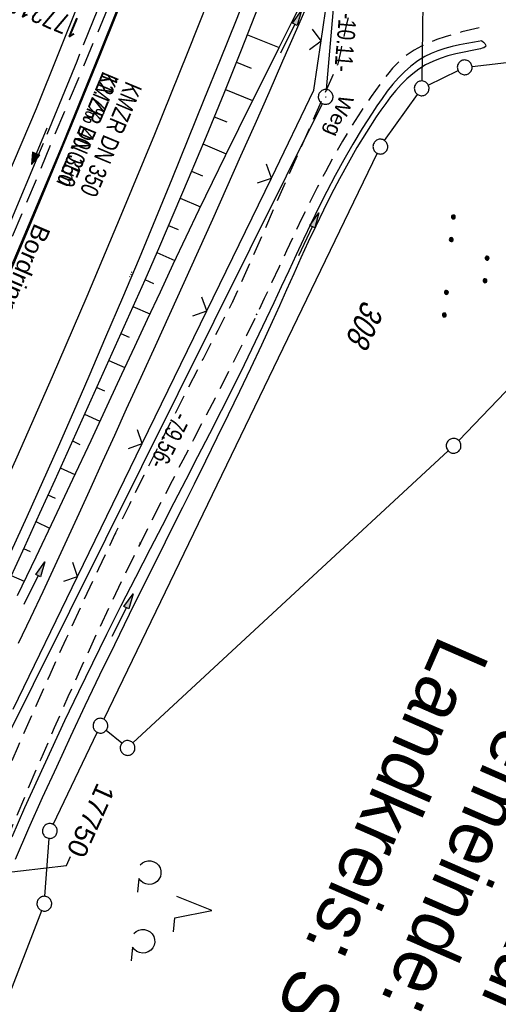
# Model space of a CAD drawing. Extents: x 508656 to 509297, y 448622 to 449584.
# Tile 31 of 53: x 509034 to 509083, y 449055 to 449155. Entities that reach past the tile are written whole.
import ezdxf
from ezdxf import colors
from ezdxf.entities.mleader import LeaderData, LeaderLine
from ezdxf.math import Vec2, Vec3

# ---------------------------------------------------------------- set-up
doc = ezdxf.new("R2010")
doc.units = 0
doc.header["$LTSCALE"] = 10
doc.header["$MEASUREMENT"] = 0
for name, pattern in [('ACHSE', [5.5, 4, -0.5, 0.5, -0.5]), ('AUSGEZOGEN', [0]), ('LT00', [0]), ('LT11', [0.3, 0.2, -0.1]), ('STRICHLINIE2', [0.375, 0.25, -0.125])]:
    doc.linetypes.add(name, pattern=pattern)
doc.layers.get('0').update_dxf_attribs({"linetype": 'LT00'})
for name, color, linetype in [('--EK_FBR', 250, 'LT00'), ('--EK_Halt-Pfeil', 4, 'LT00'), ('--EK_Haltung', 7, 'STRICHLINIE2'), ('--EK_Haltung-Text', 140, 'LT00'), ('--EK_Schacht-Text', 5, 'LT00'), ('--EL_DFK_AB_L', 21, 'LT00'), ('--EL_DFK_AB_P', 7, 'LT00'), ('--EL_Halt-Pfeil', 4, 'LT00'), ('--EL_Haltung', 182, 'STRICHLINIE2'), ('--EL_Haltung-Text', 182, 'LT00'), ('-AX-093', 35, 'ACHSE'), ('ABSTAND', 8, 'LT00'), ('DFK_AB_L', 21, 'LT00'), ('DFK_AB_P', 7, 'LT00'), ('DFK_FLUR_NR', 250, 'LT00'), ('DFK_GZPKT', 250, 'LT00'), ('DFK_KATASTER', 250, 'LT00'), ('DFK_NUTZUNG', 250, 'LT00'), ('DFK_TOPO-ANL', 252, 'LT00'), ('FELDWEG_TEXT', 250, 'Continuous'), ('FESTPKT_TEXT_A', 211, 'LT00'), ('GRENZNAME_A', 250, 'Continuous'), ('PFEIL', 140, 'AUSGEZOGEN'), ('RINNE_TEXT', 11, 'Continuous'), ('V124_AFBR_BAB', 250, 'LT00'), ('V124_BOESCH', 250, 'LT00'), ('V124_BOSCHUNG', 250, 'LT00'), ('V124_FELDWEG', 250, 'LT11'), ('V124_GRABEN', 250, 'LT00'), ('V124_H_BORD', 8, 'LT00'), ('V124_LD_MARK', 250, 'LT00'), ('V124_ZAUN', 40, 'LT00')]:
    doc.layers.add(name, color=color, linetype=linetype)
doc.styles.add('Arial', font='ARIAL.TTF')
doc.styles.add('Beschrift', font='ARIAL.TTF')
doc.styles.add('Haltungsbeschriftung', font='ARIAL.TTF', dxfattribs={"width": 0.75})
doc.styles.add('schachtbeschriftung', font='romans.shx', dxfattribs={"width": 0.75, "height": 2})
doc.styles.get("Standard").update_dxf_attribs({"font": 'ARIAL.TTF'})
doc.styles.add('UNIR-H', font='unir_h.shx', dxfattribs={"width": 0.8})

# ---------------------------------------------------------------- blocks, each defined once
blk = doc.blocks.new('SYMB7010')
at = {"color": 0, "linetype": 'ByBlock'}
for points in [[(-0.031408, 0.499213), (-0.093728, 0.49134), (-0.15457, 0.475719), (-0.212975, 0.452595), (-0.268021, 0.422333), (-0.31884, 0.385411), (-0.36463, 0.342411), (-0.40467, 0.29401), (-0.438329, 0.240973), (-0.465074, 0.184136), (-0.484486, 0.124395), (-0.496256, 0.062692), (-0.5002, 0)], [(-0.5002, 0), (-0.496256, -0.062692), (-0.484486, -0.124395), (-0.465075, -0.184136), (-0.438329, -0.240973), (-0.404671, -0.29401), (-0.36463, -0.342411), (-0.31884, -0.385411), (-0.268021, -0.422333), (-0.212975, -0.452595), (-0.154571, -0.475719), (-0.093728, -0.49134), (-0.031408, -0.499213), (0.031408, -0.499213)], [(0.5002, 0), (0.496256, 0.062692), (0.484485, 0.124395), (0.465074, 0.184136), (0.438329, 0.240973), (0.40467, 0.29401), (0.36463, 0.342411), (0.31884, 0.385411), (0.268021, 0.422333), (0.212975, 0.452595), (0.15457, 0.475719), (0.093728, 0.49134), (0.031408, 0.499213), (-0.031408, 0.499213)], [(0.031408, -0.499213), (0.093728, -0.491341), (0.15457, -0.475719), (0.212975, -0.452595), (0.268021, -0.422333), (0.31884, -0.385411), (0.36463, -0.342411), (0.404671, -0.294011), (0.438329, -0.240974), (0.465075, -0.184136), (0.484486, -0.124395), (0.496256, -0.062692), (0.500201, 0)]]:
    blk.add_lwpolyline(points, dxfattribs=at)
blk = doc.blocks.new('SYMB7294')
at = {"color": 0, "linetype": 'ByBlock'}
for p, q in [((-0.25, 0), (-0.25, 0.05)), ((0, 0), (0, 0.1)), ((0.25, 0), (0.25, 0.05))]:
    blk.add_line(p, q, dxfattribs=at)
blk = doc.blocks.new('SYMB7111')
at = {"color": 0, "linetype": 'ByBlock'}
for p, q in [((-0.13, 0.202919), (-0.13, 0.177081)), ((-0.125, 0.172895), (-0.125, 0.207105)), ((-0.12, 0.209164), (-0.12, 0.170836)), ((-0.115, 0.170204), (-0.115, 0.209796)), ((-0.11, 0.209164), (-0.11, 0.170836)), ((-0.105, 0.172895), (-0.105, 0.207105)), ((-0.1, 0.202919), (-0.1, 0.177081)), ((0.1, 0.202919), (0.1, 0.177081)), ((0.105, 0.172895), (0.105, 0.207105)), ((0.11, 0.209164), (0.11, 0.170836)), ((0.115, 0.170204), (0.115, 0.209796)), ((0.12, 0.209164), (0.12, 0.170836)), ((0.125, 0.172895), (0.125, 0.207105)), ((0.13, 0.202919), (0.13, 0.177081)), ((-0.095, 0.189874), (-0.095, 0.190146)), ((0.135, 0.189874), (0.135, 0.190146)), ((-0.515, -0.177081), (-0.515, -0.202919)), ((-0.51, -0.207105), (-0.51, -0.172895)), ((-0.505, -0.170836), (-0.505, -0.209164)), ((-0.5, -0.209796), (-0.5, -0.170204)), ((-0.495, -0.170836), (-0.495, -0.209164)), ((-0.49, -0.207105), (-0.49, -0.172895)), ((-0.485, -0.177081), (-0.485, -0.202919)), ((-0.48, -0.190126), (-0.48, -0.189854)), ((-0.285, -0.177081), (-0.285, -0.202919)), ((-0.28, -0.207105), (-0.28, -0.172895)), ((-0.275, -0.170836), (-0.275, -0.209164)), ((-0.27, -0.209796), (-0.27, -0.170204)), ((-0.265, -0.170836), (-0.265, -0.209164)), ((-0.26, -0.207105), (-0.26, -0.172895)), ((-0.255, -0.177081), (-0.255, -0.202919)), ((-0.25, -0.190126), (-0.25, -0.189854)), ((0.255, -0.177081), (0.255, -0.202919)), ((0.26, -0.207105), (0.26, -0.172895)), ((0.265, -0.170836), (0.265, -0.209164)), ((0.27, -0.209796), (0.27, -0.170204)), ((0.275, -0.170836), (0.275, -0.209164)), ((0.28, -0.207105), (0.28, -0.172895)), ((0.285, -0.177081), (0.285, -0.202919)), ((0.29, -0.190126), (0.29, -0.189854)), ((0.485, -0.177081), (0.485, -0.202919)), ((0.49, -0.207105), (0.49, -0.172895)), ((0.495, -0.170836), (0.495, -0.209164)), ((0.5, -0.209796), (0.5, -0.170204)), ((0.505, -0.170836), (0.505, -0.209164)), ((0.51, -0.207105), (0.51, -0.172895)), ((0.515, -0.177081), (0.515, -0.202919)), ((0.52, -0.190126), (0.52, -0.189854))]:
    blk.add_line(p, q, dxfattribs=at)
for points in [[(-0.095, 0.19), (-0.096981, 0.198678), (-0.10253, 0.205637), (-0.11055, 0.209499), (-0.11945, 0.209499), (-0.12747, 0.205637), (-0.133019, 0.198678), (-0.135, 0.19), (-0.133019, 0.181322), (-0.12747, 0.174363), (-0.11945, 0.170501), (-0.11055, 0.170501), (-0.10253, 0.174363), (-0.096981, 0.181322), (-0.095, 0.19)], [(0.135, 0.19), (0.133019, 0.198678), (0.12747, 0.205637), (0.11945, 0.209499), (0.11055, 0.209499), (0.10253, 0.205637), (0.096981, 0.198678), (0.095, 0.19), (0.096981, 0.181322), (0.10253, 0.174363), (0.11055, 0.170501), (0.11945, 0.170501), (0.12747, 0.174363), (0.133019, 0.181322), (0.135, 0.19)], [(-0.48, -0.19), (-0.481981, -0.181322), (-0.48753, -0.174363), (-0.49555, -0.170501), (-0.50445, -0.170501), (-0.51247, -0.174363), (-0.518019, -0.181322), (-0.52, -0.19), (-0.518019, -0.198678), (-0.51247, -0.205637), (-0.50445, -0.209499), (-0.49555, -0.209499), (-0.48753, -0.205637), (-0.481981, -0.198678), (-0.48, -0.19)], [(-0.25, -0.19), (-0.251981, -0.181322), (-0.25753, -0.174363), (-0.26555, -0.170501), (-0.27445, -0.170501), (-0.28247, -0.174363), (-0.288019, -0.181322), (-0.29, -0.19), (-0.288019, -0.198678), (-0.28247, -0.205637), (-0.27445, -0.209499), (-0.26555, -0.209499), (-0.25753, -0.205637), (-0.251981, -0.198678), (-0.25, -0.19)], [(0.29, -0.19), (0.288019, -0.181322), (0.28247, -0.174363), (0.27445, -0.170501), (0.26555, -0.170501), (0.25753, -0.174363), (0.251981, -0.181322), (0.25, -0.19), (0.251981, -0.198678), (0.25753, -0.205637), (0.26555, -0.209499), (0.27445, -0.209499), (0.28247, -0.205637), (0.288019, -0.198678), (0.29, -0.19)], [(0.52, -0.19), (0.518019, -0.181322), (0.51247, -0.174363), (0.50445, -0.170501), (0.49555, -0.170501), (0.48753, -0.174363), (0.481981, -0.181322), (0.48, -0.19), (0.481981, -0.198678), (0.48753, -0.205637), (0.49555, -0.209499), (0.50445, -0.209499), (0.51247, -0.205637), (0.518019, -0.198678), (0.52, -0.19)]]:
    blk.add_lwpolyline(points, dxfattribs=at)
blk = doc.blocks.new('SYMB7201')
at = {"color": 0, "linetype": 'ByBlock'}
for p, q in [((0, 0.385), (-0.11, 0.015)), ((-0.255, -0.385), (-0.115, -0.385)), ((0.445, -0.385), (0.585, -0.385))]:
    blk.add_line(p, q, dxfattribs=at)
for points in [[(0.25, 0.015), (0.11, 0.015), (0, 0.385)], [(-0.393816, -0.383308), (-0.416239, -0.362945), (-0.432849, -0.337617), (-0.442589, -0.308936), (-0.444836, -0.27873), (-0.439449, -0.248923), (-0.426769, -0.221415), (-0.407606, -0.197958), (-0.38318, -0.180047), (-0.355047, -0.168823), (-0.325, -0.165), (-0.294953, -0.168823), (-0.26682, -0.180047), (-0.242394, -0.197959), (-0.223231, -0.221415), (-0.210551, -0.248923), (-0.205164, -0.27873), (-0.207411, -0.308936), (-0.21715, -0.337617), (-0.233761, -0.362945), (-0.256184, -0.383308)], [(0.306185, -0.383308), (0.283761, -0.362945), (0.267151, -0.337617), (0.257411, -0.308936), (0.255164, -0.27873), (0.260552, -0.248923), (0.273231, -0.221415), (0.292394, -0.197958), (0.31682, -0.180047), (0.344953, -0.168823), (0.375, -0.165), (0.405047, -0.168823), (0.43318, -0.180047), (0.457606, -0.197959), (0.476769, -0.221415), (0.489449, -0.248923), (0.494836, -0.27873), (0.492589, -0.308936), (0.48285, -0.337617), (0.466239, -0.362945), (0.443816, -0.383308)]]:
    blk.add_lwpolyline(points, dxfattribs=at)
blk = doc.blocks.new('SYMB0003')
at = {"color": 0, "linetype": 'ByBlock'}
for p, q in [((-0.015712, 0), (0.010166, 0.012015)), ((0, -0.021257), (-0.015712, 0)), ((0.010166, 0.012015), (0, -0.021257))]:
    blk.add_line(p, q, dxfattribs=at)
for points in [[(-0.031395, 0.499013), (-0.093691, 0.491144), (-0.154509, 0.475528), (-0.21289, 0.452414), (-0.267913, 0.422164), (-0.318712, 0.385257), (-0.364484, 0.342274), (-0.404509, 0.293893), (-0.438154, 0.240877), (-0.464888, 0.184062), (-0.484292, 0.124345), (-0.496058, 0.062667), (-0.5, 0)], [(-0.5, 0), (-0.496058, -0.062667), (-0.484292, -0.124345), (-0.464888, -0.184062), (-0.438154, -0.240877), (-0.404509, -0.293893), (-0.364485, -0.342274), (-0.318712, -0.385257), (-0.267914, -0.422164), (-0.21289, -0.452414), (-0.154509, -0.475529), (-0.093691, -0.491144), (-0.031395, -0.499014), (0.031395, -0.499014)], [(0.5, 0), (0.496057, 0.062667), (0.484292, 0.124345), (0.464888, 0.184062), (0.438153, 0.240877), (0.404509, 0.293893), (0.364484, 0.342274), (0.318712, 0.385257), (0.267913, 0.422164), (0.21289, 0.452414), (0.154509, 0.475528), (0.093691, 0.491144), (0.031395, 0.499013), (-0.031395, 0.499013)], [(0.031395, -0.499014), (0.093691, -0.491144), (0.154509, -0.475529), (0.21289, -0.452414), (0.267914, -0.422164), (0.318712, -0.385257), (0.364485, -0.342274), (0.404509, -0.293893), (0.438154, -0.240877), (0.464889, -0.184062), (0.484292, -0.124345), (0.496058, -0.062667), (0.5, 0)]]:
    blk.add_lwpolyline(points, dxfattribs=at)
blk = doc.blocks.new('Pfreil3')
at = {"layer": 'PFEIL'}
blk.add_hatch(color=256, dxfattribs=at).paths.add_polyline_path([(-1.55, 0.27), (-1.55, -0.27), (0, 0)])
for p, q in [((-1.55, 0), (-4.83, 0)), ((-1.55, -0.27), (-1.55, 0.27)), ((-1.55, 0.27), (0, 0)), ((0, 0), (-1.55, -0.27))]:
    blk.add_line(p, q, dxfattribs=at)
blk = doc.blocks.new('_None')
blk = doc.blocks.new('SYMB0011')
at = {"color": 0, "linetype": 'ByBlock'}
for p, q in [((0.5, 0), (-0.5, 0)), ((0, 0.5), (0, -0.5))]:
    blk.add_line(p, q, dxfattribs=at)
blk = doc.blocks.new('SYMB0024')
at = {"color": 0, "linetype": 'ByBlock'}
for p, q in [((-0.5, 0.5), (0, 0)), ((0, 0), (0.5, 0.5))]:
    blk.add_line(p, q, dxfattribs=at)
blk = doc.blocks.new('SYMB0070')
at = {"color": 0, "linetype": 'ByBlock'}
for p, q in [((-0.5, 0), (0.2, 0)), ((0.5, 0), (0.2, 0.1)), ((0.2, 0.1), (0.2, 0)), ((0.468, 0), (0.21, 0.086)), ((0.21, 0.086), (0.21, -0.086)), ((0.21, -0.086), (0.468, 0)), ((0.22, -0.072), (0.437, 0)), ((0.23, -0.058), (0.405, 0)), ((0.24, -0.045), (0.374, 0)), ((0.342, 0), (0.25, 0.031)), ((0.25, 0.031), (0.25, -0.031)), ((0.25, -0.031), (0.342, 0)), ((0.26, -0.017), (0.31, 0)), ((0.27, -0.003), (0.279, 0))]:
    blk.add_line(p, q, dxfattribs=at)
for points in [[(0.2, 0), (0.2, -0.1), (0.5, 0)], [(0.437, 0), (0.22, 0.072), (0.22, -0.072)], [(0.405, 0), (0.23, 0.058), (0.23, -0.058)], [(0.374, 0), (0.24, 0.045), (0.24, -0.045)], [(0.31, 0), (0.26, 0.017), (0.26, -0.017)], [(0.279, 0), (0.27, 0.003), (0.27, -0.003)]]:
    blk.add_lwpolyline(points, dxfattribs=at)

msp = doc.modelspace()

# ---------------------------------------------------------------- linework, layer by layer
at = {"layer": '--EK_FBR', "linetype": 'LT11', "flags": 128}
for points in [[(509021.85, 449052.11), (509023.36, 449055.76), (509024.87, 449059.42), (509026.39, 449063.08), (509027.91, 449066.73), (509029.44, 449070.38), (509030.99, 449074.02), (509032.54, 449077.66), (509034.11, 449081.29), (509035.7, 449084.91), (509037.31, 449088.52), (509038.94, 449092.13), (509040.59, 449095.72), (509042.27, 449099.3), (509043.97, 449102.87), (509045.42, 449105.83), (509046.88, 449108.79), (509048.36, 449111.74), (509049.85, 449114.68), (509051.35, 449117.62), (509052.86, 449120.56), (509054.38, 449123.49), (509055.9, 449126.42), (509066.58, 449150.56), (509066.88, 449151.92), (509067.18, 449153.27), (509067.48, 449154.62), (509067.8, 449155.97), (509068.13, 449157.31), (509068.7, 449159.44), (509069.31, 449161.55), (509069.97, 449163.65), (509070.66, 449165.74), (509071.38, 449167.82), (509072.14, 449169.9), (509072.91, 449171.96), (509073.71, 449174.02), (509074.52, 449176.07), (509075.35, 449178.12), (509076.18, 449180.16), (509077.43, 449183.2), (509078.69, 449186.24), (509079.95, 449189.27), (509081.21, 449192.3), (509082.47, 449195.33), (509083.74, 449198.36), (509084.88, 449201.1), (509086.01, 449203.83), (509087.14, 449206.57), (509088.25, 449209.32), (509089.36, 449212.07), (509090.45, 449214.82), (509091.52, 449217.59), (509092.57, 449220.35), (509093.67, 449223.34), (509094.75, 449226.34), (509095.81, 449229.34), (509096.84, 449232.35), (509097.86, 449235.37), (509098.86, 449238.4), (509099.85, 449241.43), (509100.83, 449244.47), (509101.8, 449247.51), (509102.26, 449248.96), (509102.72, 449250.41), (509103.19, 449251.85), (509103.67, 449253.29), (509104.17, 449254.72), (509104.68, 449256.14), (509105.23, 449257.56), (509105.8, 449258.95), (509106.41, 449260.34), (509107.06, 449261.7), (509107.91, 449263.37), (509108.83, 449265), (509109.81, 449266.6), (509110.84, 449268.16), (509111.92, 449269.7), (509113.05, 449271.2), (509114.22, 449272.66), (509114.82, 449273.39), (509115.42, 449274.1), (509116.03, 449274.82), (509116.63, 449275.54), (509117.22, 449276.26), (509117.8, 449277), (509118.36, 449277.75), (509119.14, 449278.89), (509119.87, 449280.06), (509120.56, 449281.26), (509121.19, 449282.5), (509121.78, 449283.75), (509122.31, 449285.02), (509122.82, 449286.37), (509123.28, 449287.72), (509123.69, 449289.09), (509124.07, 449290.47), (509124.42, 449291.86), (509124.74, 449293.26), (509125.04, 449294.67), (509125.32, 449296.09), (509125.59, 449297.5), (509125.85, 449298.93), (509126.12, 449300.35), (509126.38, 449301.78), (509126.66, 449303.2), (509126.94, 449304.53), (509127.23, 449305.86), (509127.55, 449307.18), (509127.89, 449308.49), (509128.28, 449309.78), (509128.7, 449311.06), (509129.17, 449312.32), (509129.3, 449312.62)], [(509080.93, 449154.22), (509080.05, 449154.01), (509079.17, 449153.79), (509078.31, 449153.56), (509077.46, 449153.3), (509076.63, 449153.02), (509075.82, 449152.7), (509075.05, 449152.34), (509074.3, 449151.93), (509073.6, 449151.47), (509072.95, 449150.94), (509072.52, 449150.53), (509072.12, 449150.1), (509071.73, 449149.64), (509071.36, 449149.17), (509070.99, 449148.69), (509069.93, 449147.23), (509068.92, 449145.74), (509067.96, 449144.23), (509067.04, 449142.7), (509066.15, 449141.15), (509065.3, 449139.58), (509064.47, 449138), (509063.67, 449136.4), (509062.88, 449134.8), (509062.11, 449133.18), (509061.35, 449131.57), (509060.59, 449129.94), (509059.83, 449128.32), (509059.08, 449126.7), (509058.31, 449125.09), (509057.27, 449122.95), (509056.22, 449120.83), (509055.16, 449118.71), (509054.08, 449116.6), (509052.99, 449114.5), (509051.9, 449112.4), (509050.81, 449110.3), (509049.71, 449108.19), (509048.63, 449106.09), (509047.55, 449103.98), (509046.49, 449101.87), (509044.96, 449098.77), (509043.46, 449095.66), (509041.99, 449092.54), (509040.55, 449089.4), (509039.13, 449086.26), (509037.74, 449083.1), (509036.36, 449079.93), (509035.01, 449076.75), (509033.66, 449073.57), (509032.34, 449070.38), (509031.02, 449067.18), (509029.72, 449063.98), (509028.42, 449060.77), (509027.13, 449057.56), (509025.85, 449054.35), (509024.56, 449051.14)]]:
    msp.add_lwpolyline(points, dxfattribs=at)
at = {"layer": '--EK_FBR', "color": 2}
for points in [[(509044.76, 449168.12), (509035.9, 449145.98), (509026.14, 449123.17), (509015.94, 449100.42), (509005.27, 449078), (508994.3, 449055.98), (508983.02, 449034.57), (508971.63, 449013.92), (508959.24, 448992.34), (508945.63, 448969.85), (508939.75, 448960.36)], [(508996.54, 449051.42), (508998.88, 449055.96), (509001.19, 449060.52), (509003.48, 449065.09), (509005.75, 449069.67), (509008, 449074.26), (509010.23, 449078.86), (509014.55, 449087.91), (509018.8, 449097), (509022.99, 449106.12), (509025.54, 449111.79), (509028.07, 449117.48), (509030.57, 449123.17), (509033.62, 449130.25), (509036.62, 449137.35), (509039.57, 449144.46), (509042.48, 449151.6), (509045.26, 449158.55)]]:
    msp.add_lwpolyline(points, dxfattribs=at)
at = {"layer": '--EK_FBR'}
msp.add_lwpolyline([(509057.82, 449159.07), (509056.21, 449155), (509054.59, 449150.94), (509052.95, 449146.88), (509051.32, 449142.85), (509049.67, 449138.82), (509048.02, 449134.8), (509046.35, 449130.78), (509044.66, 449126.77), (509042.96, 449122.77), (509041.24, 449118.78), (509039.69, 449115.21), (509038.12, 449111.65), (509036.53, 449108.09), (509034.94, 449104.54), (509033.33, 449100.99), (509029.12, 449091.83), (509024.84, 449082.7), (509020.49, 449073.6), (509018.28, 449069.05), (509016.05, 449064.5), (509013.81, 449059.97), (509011.54, 449055.44), (509009.25, 449050.92)], dxfattribs=at)
at = {"layer": '--EK_Haltung'}
msp.add_line((509044.56, 449159.54), (509029.71, 449124), dxfattribs=at)
at = {"layer": '--EL_DFK_AB_L'}
for p, q in [((509066.1, 449156.52), (509065.38, 449147.93)), ((509030.19, 449076.64), (509064.99, 449146.52))]:
    msp.add_line(p, q, dxfattribs=at)
at = {"layer": '--EL_Haltung'}
msp.add_line((509044.56, 449159.54), (509029.71, 449124), dxfattribs=at)
at = {"layer": '-AX-093', "ltscale": 0.2}
msp.add_lwpolyline([(509043.66, 449159.87), (509040.02, 449150.78), (509036.31, 449141.73), (509032.52, 449132.71), (509028.66, 449123.71), (509024.73, 449114.75), (509020.72, 449105.83), (509016.64, 449096.93), (509012.49, 449088.07), (509008.26, 449079.24), (509003.96, 449070.45), (508999.6, 449061.7), (508995.16, 449052.98), (508990.64, 449044.29), (508986.06, 449035.65), (508981.41, 449027.04), (508976.69, 449018.47), (508971.89, 449009.93), (508967.03, 449001.44), (508962.1, 448992.99), (508959.63, 448988.82), (508954.6, 448980.43), (508949.5, 448972.08), (508944.34, 448963.76)], dxfattribs=at)
at = {"layer": 'DFK_AB_L'}
for p, q in [((509066.1, 449156.52), (509065.38, 449147.93)), ((509030.19, 449076.64), (509064.99, 449146.52))]:
    msp.add_line(p, q, dxfattribs=at)
at = {"layer": 'DFK_KATASTER'}
for p, q in [((509075.2, 449156.75), (509075.09, 449148.81)), ((509080.2, 449150.28), (509091.17, 449151.54)), ((509075.75, 449148.39), (509078.78, 449149.86)), ((509071.31, 449142.75), (509074.65, 449147.45)), ((509070.55, 449141.46), (509042.76, 449084)), ((509078.84, 449112.29), (509093.26, 449127.35)), ((509045.74, 449081.57), (509077.77, 449111.24)), ((509044.61, 449081.54), (509043.01, 449082.84)), ((509037.62, 449073.3), (509042.11, 449082.64)), ((509036.79, 449065.99), (509037.23, 449071.88)), ((509024.73, 449034.43), (509036.46, 449064.54))]:
    msp.add_line(p, q, dxfattribs=at)
at = {"layer": 'V124_AFBR_BAB', "color": 0}
for points in [[(509044.76, 449168.12), (509035.9, 449145.98), (509026.14, 449123.17), (509015.94, 449100.42), (509005.27, 449078), (508994.3, 449055.98), (508983.02, 449034.57), (508971.63, 449013.92), (508959.24, 448992.34), (508945.63, 448969.85), (508939.75, 448960.36)], [(508996.54, 449051.42), (508998.88, 449055.96), (509001.19, 449060.52), (509003.48, 449065.09), (509005.75, 449069.67), (509008, 449074.26), (509010.23, 449078.86), (509014.55, 449087.91), (509018.8, 449097), (509022.99, 449106.12), (509025.54, 449111.79), (509028.07, 449117.48), (509030.57, 449123.17), (509033.62, 449130.25), (509036.62, 449137.35), (509039.57, 449144.46), (509042.48, 449151.6), (509045.26, 449158.55)]]:
    msp.add_lwpolyline(points, dxfattribs=at)
at = {"layer": 'V124_AFBR_BAB'}
msp.add_lwpolyline([(509057.82, 449159.07), (509056.21, 449155), (509054.59, 449150.94), (509052.95, 449146.88), (509051.32, 449142.85), (509049.67, 449138.82), (509048.02, 449134.8), (509046.35, 449130.78), (509044.66, 449126.77), (509042.96, 449122.77), (509041.24, 449118.78), (509039.69, 449115.21), (509038.12, 449111.65), (509036.53, 449108.09), (509034.94, 449104.54), (509033.33, 449100.99), (509029.12, 449091.83), (509024.84, 449082.7), (509020.49, 449073.6), (509018.28, 449069.05), (509016.05, 449064.5), (509013.81, 449059.97), (509011.54, 449055.44), (509009.25, 449050.92)], dxfattribs=at)
at = {"layer": 'V124_BOESCH'}
msp.add_lwpolyline([(509058.47, 449156.33), (509056.73, 449151.94), (509054.97, 449147.55), (509053.17, 449143.18), (509051.35, 449138.82), (509049.89, 449135.4), (509048.42, 449131.99), (509046.93, 449128.59), (509045.42, 449125.19), (509043.91, 449121.8), (509042.38, 449118.41), (509040.85, 449115.03), (509039.32, 449111.64), (509037.78, 449108.26), (509036.24, 449104.88), (509034.7, 449101.5), (509033.17, 449098.11)], dxfattribs=at)
at = {"layer": 'V124_BOSCHUNG'}
for p, q in [((509057.36, 449153.5), (509060.59, 449152.22)), ((509056.25, 449150.72), (509057.74, 449150.12)), ((509055.13, 449147.94), (509057.89, 449146.83)), ((509054, 449145.17), (509055.27, 449144.65)), ((509052.85, 449142.41), (509055.22, 449141.42)), ((509051.7, 449139.65), (509052.8, 449139.18)), ((509050.53, 449136.89), (509052.59, 449136.01)), ((509049.35, 449134.14), (509050.32, 449133.72)), ((509048.16, 449131.39), (509050, 449130.58)), ((509046.95, 449128.64), (509047.84, 449128.25)), ((509045.74, 449125.9), (509047.45, 449125.14)), ((509044.52, 449123.16), (509045.35, 449122.79)), ((509043.29, 449120.42), (509044.91, 449119.71)), ((509042.06, 449117.69), (509042.85, 449117.34)), ((509040.82, 449114.97), (509042.37, 449114.26)), ((509039.59, 449112.24), (509040.34, 449111.89)), ((509038.34, 449109.51), (509039.82, 449108.82)), ((509037.1, 449106.78), (509037.82, 449106.44)), ((509035.86, 449104.05), (509037.26, 449103.4)), ((509034.61, 449101.31), (509035.29, 449101)), ((509033.37, 449098.57), (509034.68, 449097.99))]:
    msp.add_line(p, q, dxfattribs=at)
at = {"layer": 'V124_FELDWEG', "flags": 128}
for points in [[(509021.85, 449052.11), (509023.36, 449055.76), (509024.87, 449059.42), (509026.39, 449063.08), (509027.91, 449066.73), (509029.44, 449070.38), (509030.99, 449074.02), (509032.54, 449077.66), (509034.11, 449081.29), (509035.7, 449084.91), (509037.31, 449088.52), (509038.94, 449092.13), (509040.59, 449095.72), (509042.27, 449099.3), (509043.97, 449102.87), (509045.42, 449105.83), (509046.88, 449108.79), (509048.36, 449111.74), (509049.85, 449114.68), (509051.35, 449117.62), (509052.86, 449120.56), (509054.38, 449123.49), (509055.9, 449126.42), (509066.58, 449150.56), (509066.88, 449151.92), (509067.18, 449153.27), (509067.48, 449154.62), (509067.8, 449155.97), (509068.13, 449157.31), (509068.7, 449159.44), (509069.31, 449161.55), (509069.97, 449163.65), (509070.66, 449165.74), (509071.38, 449167.82), (509072.14, 449169.9), (509072.91, 449171.96), (509073.71, 449174.02), (509074.52, 449176.07), (509075.35, 449178.12), (509076.18, 449180.16), (509077.43, 449183.2), (509078.69, 449186.24), (509079.95, 449189.27), (509081.21, 449192.3), (509082.47, 449195.33), (509083.74, 449198.36), (509084.88, 449201.1), (509086.01, 449203.83), (509087.14, 449206.57), (509088.25, 449209.32), (509089.36, 449212.07), (509090.45, 449214.82), (509091.52, 449217.59), (509092.57, 449220.35), (509093.67, 449223.34), (509094.75, 449226.34), (509095.81, 449229.34), (509096.84, 449232.35), (509097.86, 449235.37), (509098.86, 449238.4), (509099.85, 449241.43), (509100.83, 449244.47), (509101.8, 449247.51), (509102.26, 449248.96), (509102.72, 449250.41), (509103.19, 449251.85), (509103.67, 449253.29), (509104.17, 449254.72), (509104.68, 449256.14), (509105.23, 449257.56), (509105.8, 449258.95), (509106.41, 449260.34), (509107.06, 449261.7), (509107.91, 449263.37), (509108.83, 449265), (509109.81, 449266.6), (509110.84, 449268.16), (509111.92, 449269.7), (509113.05, 449271.2), (509114.22, 449272.66), (509114.82, 449273.39), (509115.42, 449274.1), (509116.03, 449274.82), (509116.63, 449275.54), (509117.22, 449276.26), (509117.8, 449277), (509118.36, 449277.75), (509119.14, 449278.89), (509119.87, 449280.06), (509120.56, 449281.26), (509121.19, 449282.5), (509121.78, 449283.75), (509122.31, 449285.02), (509122.82, 449286.37), (509123.28, 449287.72), (509123.69, 449289.09), (509124.07, 449290.47), (509124.42, 449291.86), (509124.74, 449293.26), (509125.04, 449294.67), (509125.32, 449296.09), (509125.59, 449297.5), (509125.85, 449298.93), (509126.12, 449300.35), (509126.38, 449301.78), (509126.66, 449303.2), (509126.94, 449304.53), (509127.23, 449305.86), (509127.55, 449307.18), (509127.89, 449308.49), (509128.28, 449309.78), (509128.7, 449311.06), (509129.17, 449312.32), (509129.7, 449313.55), (509130.28, 449314.76), (509130.99, 449316.04), (509131.76, 449317.28), (509132.61, 449318.49), (509133.51, 449319.65), (509134.48, 449320.78), (509135.49, 449321.86), (509136.56, 449322.89), (509137.67, 449323.88), (509138.83, 449324.82), (509140.02, 449325.71), (509141.41, 449326.66), (509142.85, 449327.55), (509144.32, 449328.38), (509145.83, 449329.14), (509147.36, 449329.84), (509148.91, 449330.48), (509150.48, 449331.06), (509152.07, 449331.58), (509153.29, 449331.95), (509154.52, 449332.29), (509155.75, 449332.61), (509156.99, 449332.92), (509158.22, 449333.22), (509159.46, 449333.52), (509160.7, 449333.82), (509161.94, 449334.14), (509163.17, 449334.47), (509164.4, 449334.82), (509165.62, 449335.21), (509166.84, 449335.63), (509168.05, 449336.09), (509169.25, 449336.6), (509170.44, 449337.17), (509171.61, 449337.8), (509172.19, 449338.13), (509172.75, 449338.49), (509173.28, 449338.86), (509173.78, 449339.27), (509174.23, 449339.71), (509174.63, 449340.19), (509174.95, 449340.71), (509175.19, 449341.25), (509175.37, 449341.83), (509175.48, 449342.44), (509175.54, 449343.07), (509175.54, 449343.7), (509175.51, 449344.35), (509175.44, 449344.98), (509175.28, 449345.96), (509175.05, 449346.91), (509174.78, 449347.84), (509174.45, 449348.75), (509174.1, 449349.64), (509173.71, 449350.53), (509173.3, 449351.4), (509172.89, 449352.27), (509172.46, 449353.14), (509172.05, 449354), (509171.18, 449355.89), (509170.37, 449357.81), (509169.62, 449359.74), (509168.9, 449361.69), (509168.23, 449363.67), (509167.6, 449365.65), (509167.01, 449367.65), (509166.45, 449369.66), (509165.92, 449371.68), (509165.42, 449373.71), (509164.93, 449375.75), (509164.47, 449377.79), (509164.02, 449379.83), (509163.59, 449381.88), (509163.16, 449383.92), (509162.74, 449385.96), (509162.32, 449388), (509161.79, 449390.53), (509161.27, 449393.05), (509160.74, 449395.57), (509160.22, 449398.09), (509159.7, 449400.61), (509159.18, 449403.14), (509158.68, 449405.67), (509158.18, 449408.22), (509157.7, 449410.78), (509157.22, 449413.35), (509156.77, 449415.94), (509156.32, 449418.56), (509156.08, 449420.05), (509155.85, 449421.54), (509155.64, 449423.04), (509155.45, 449424.54), (509155.28, 449426.04), (509155.15, 449427.54), (509155.05, 449429.03), (509155, 449430.51), (509155, 449431.99), (509155.04, 449433.45), (509155.15, 449434.91), (509155.32, 449436.34), (509155.56, 449437.76), (509155.88, 449439.16), (509156.27, 449440.54), (509156.71, 449441.78), (509157.2, 449443), (509157.76, 449444.2), (509158.36, 449445.39), (509159.01, 449446.56), (509159.7, 449447.72), (509160.42, 449448.87), (509161.16, 449450.01), (509161.92, 449451.14), (509162.69, 449452.26), (509163.47, 449453.38), (509164.27, 449454.54), (509165.07, 449455.7), (509165.86, 449456.85), (509166.63, 449458.02), (509167.38, 449459.18), (509168.11, 449460.36), (509168.81, 449461.56), (509169.48, 449462.77), (509170.11, 449463.99), (509170.78, 449465.41), (509171.4, 449466.84), (509171.97, 449468.3), (509172.5, 449469.79), (509172.99, 449471.28), (509173.44, 449472.8), (509173.86, 449474.32), (509174.25, 449475.86), (509174.61, 449477.4), (509175.14, 449479.95), (509175.6, 449482.51), (509175.99, 449485.08), (509176.32, 449487.65), (509176.58, 449490.23), (509176.79, 449492.82), (509176.94, 449495.41), (509177.03, 449498), (509177.07, 449500.59), (509177.06, 449503.17), (509177, 449505.76), (509176.89, 449508.35), (509176.74, 449510.93), (509176.56, 449513.51), (509176.33, 449516.09), (509176.08, 449518.67), (509175.89, 449520.43)], [(509080.93, 449154.22), (509080.05, 449154.01), (509079.17, 449153.79), (509078.31, 449153.56), (509077.46, 449153.3), (509076.63, 449153.02), (509075.82, 449152.7), (509075.05, 449152.34), (509074.3, 449151.93), (509073.6, 449151.47), (509072.95, 449150.94), (509072.52, 449150.53), (509072.12, 449150.1), (509071.73, 449149.64), (509071.36, 449149.17), (509070.99, 449148.69), (509069.93, 449147.23), (509068.92, 449145.74), (509067.96, 449144.23), (509067.04, 449142.7), (509066.15, 449141.15), (509065.3, 449139.58), (509064.47, 449138), (509063.67, 449136.4), (509062.88, 449134.8), (509062.11, 449133.18), (509061.35, 449131.57), (509060.59, 449129.94), (509059.83, 449128.32), (509059.08, 449126.7), (509058.31, 449125.09), (509057.27, 449122.95), (509056.22, 449120.83), (509055.16, 449118.71), (509054.08, 449116.6), (509052.99, 449114.5), (509051.9, 449112.4), (509050.81, 449110.3), (509049.71, 449108.19), (509048.63, 449106.09), (509047.55, 449103.98), (509046.49, 449101.87), (509044.96, 449098.77), (509043.46, 449095.66), (509041.99, 449092.54), (509040.55, 449089.4), (509039.13, 449086.26), (509037.74, 449083.1), (509036.36, 449079.93), (509035.01, 449076.75), (509033.66, 449073.57), (509032.34, 449070.38), (509031.02, 449067.18), (509029.72, 449063.98), (509028.42, 449060.77), (509027.13, 449057.56), (509025.85, 449054.35), (509024.56, 449051.14)]]:
    msp.add_lwpolyline(points, dxfattribs=at)
at = {"layer": 'V124_GRABEN'}
for points in [[(509063.31, 449157.62), (509061.93, 449154.89), (509060.56, 449152.16), (509059.19, 449149.43), (509057.82, 449146.7), (509056.47, 449143.96), (509055.12, 449141.22), (509053.78, 449138.48), (509052.44, 449135.71), (509051.12, 449132.93), (509049.8, 449130.15), (509048.49, 449127.37), (509047.18, 449124.58), (509045.88, 449121.79), (509044.58, 449119), (509043.28, 449116.21), (509041.44, 449112.27), (509039.58, 449108.32), (509037.72, 449104.38), (509035.85, 449100.44), (509033.97, 449096.51)], [(509063.76, 449157.27), (509062.35, 449154.05), (509060.94, 449150.82), (509059.53, 449147.6), (509058.11, 449144.38), (509056.68, 449141.16), (509055.25, 449137.94), (509053.81, 449134.73), (509052.36, 449131.51), (509050.9, 449128.3), (509049.44, 449125.09), (509047.98, 449121.88), (509046.52, 449118.68), (509045.06, 449115.47), (509043.85, 449112.81), (509042.65, 449110.16), (509041.44, 449107.51), (509040.23, 449104.85), (509039.02, 449102.21), (509037.79, 449099.56), (509036.56, 449096.92), (509035.32, 449094.29), (509034.06, 449091.66)], [(509081.2, 449152.88), (509080.43, 449152.76), (509079.67, 449152.62), (509078.91, 449152.47), (509078.17, 449152.31), (509077.44, 449152.11), (509076.73, 449151.88), (509076.05, 449151.6), (509075.39, 449151.28), (509074.67, 449150.84), (509073.99, 449150.32), (509073.34, 449149.75), (509072.73, 449149.13), (509072.14, 449148.47), (509071.58, 449147.77), (509071.05, 449147.04), (509070.53, 449146.3), (509070.03, 449145.54), (509069.03, 449143.97), (509068.07, 449142.38), (509067.16, 449140.79), (509066.29, 449139.2), (509065.45, 449137.59), (509064.64, 449135.98), (509063.84, 449134.37), (509063.07, 449132.75), (509062.31, 449131.14), (509061.56, 449129.52), (509060.81, 449127.89), (509060.05, 449126.27), (509059.29, 449124.65), (509058.17, 449122.31), (509057.03, 449119.97), (509055.87, 449117.63), (509054.7, 449115.29), (509053.51, 449112.96), (509052.31, 449110.62), (509051.1, 449108.29), (509049.89, 449105.96), (509048.69, 449103.62), (509047.48, 449101.28), (509046, 449098.39), (509044.52, 449095.49), (509043.06, 449092.58), (509041.62, 449089.67), (509040.2, 449086.75), (509038.79, 449083.82), (509037.41, 449080.88), (509036.06, 449077.93), (509034.73, 449074.98), (509033.43, 449072.01)], [(509081.2, 449152.88), (509081.35, 449152.74), (509081.49, 449152.6), (509081.57, 449152.47), (509081.59, 449152.36), (509081.53, 449152.27), (509081.41, 449152.19), (509081.24, 449152.13), (509081.06, 449152.06)], [(509081.06, 449152.06), (509080.22, 449151.91), (509079.38, 449151.75), (509078.55, 449151.57), (509077.74, 449151.36), (509076.96, 449151.1), (509076.2, 449150.8), (509075.47, 449150.44), (509074.8, 449150.02), (509074.17, 449149.55), (509073.57, 449149.02), (509072.99, 449148.45), (509072.45, 449147.83), (509071.92, 449147.19), (509071.42, 449146.53), (509070.93, 449145.84), (509070.46, 449145.15), (509069.46, 449143.6), (509068.5, 449142.04), (509067.59, 449140.46), (509066.72, 449138.88), (509065.89, 449137.28), (509065.09, 449135.68), (509064.31, 449134.07), (509063.55, 449132.46), (509062.81, 449130.84), (509062.07, 449129.22), (509061.35, 449127.6), (509060.62, 449125.97), (509059.88, 449124.35), (509058.8, 449121.99), (509057.69, 449119.62), (509056.56, 449117.26), (509055.42, 449114.9), (509054.27, 449112.55), (509053.11, 449110.2), (509051.94, 449107.84), (509050.77, 449105.49), (509049.59, 449103.14), (509048.42, 449100.79), (509046.89, 449097.7), (509045.36, 449094.62), (509043.85, 449091.53), (509042.35, 449088.44), (509040.86, 449085.34), (509039.39, 449082.23), (509037.95, 449079.12), (509036.52, 449076), (509035.12, 449072.87), (509033.75, 449069.72)]]:
    msp.add_lwpolyline(points, dxfattribs=at)
at = {"layer": 'V124_H_BORD'}
msp.add_lwpolyline([(508946.57, 448963.87), (508950.26, 448969.8), (508953.91, 448975.76), (508958.9, 448984.03), (508963.82, 448992.33), (508968.68, 449000.67), (508973.47, 449009.05), (508978.2, 449017.46), (508982.86, 449025.91), (508987.46, 449034.4), (508991.98, 449042.93), (508996.44, 449051.49), (509000.99, 449060.41), (509005.47, 449069.37), (509009.87, 449078.36), (509014.2, 449087.39), (509018.45, 449096.46), (509022.62, 449105.56), (509026.72, 449114.7), (509030.74, 449123.87), (509034.69, 449133.07), (509038.56, 449142.31), (509042.34, 449151.58), (509046.06, 449160.88)], dxfattribs=at)
at = {"layer": 'V124_LD_MARK'}
msp.add_lwpolyline([(509054.53, 449159.88), (509051.25, 449151.6), (509047.91, 449143.36), (509044.5, 449135.13), (509041.04, 449126.93), (509037.51, 449118.76), (509033.93, 449110.61), (509030.28, 449102.49), (509026.67, 449094.58), (509022.99, 449086.69), (509019.26, 449078.83), (509015.48, 449071), (509011.63, 449063.19), (509007.73, 449055.42), (509003.78, 449047.67)], dxfattribs=at)
at = {"layer": 'V124_ZAUN'}
for p, q in [((509064.87, 449152.89), (509065.53, 449157.49)), ((509053.23, 449125.45), (509059.8, 449138.94)), ((509046.67, 449111.97), (509053.23, 449125.45)), ((509040.11, 449098.48), (509046.67, 449111.97)), ((509033.55, 449084.99), (509040.11, 449098.48))]:
    msp.add_line(p, q, dxfattribs=at)
msp.add_lwpolyline([(509059.8, 449138.94), (509064.13, 449147.86), (509064.87, 449152.89)], dxfattribs=at)

# ---------------------------------------------------------------- block references
at = {"layer": '--EK_Halt-Pfeil', "xscale": 4.000000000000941, "yscale": 4, "zscale": 4, "rotation": 247.3213000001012}
msp.add_blockref('SYMB0070', (509036.21, 449142.16), dxfattribs=at)
at = {"layer": '--EL_DFK_AB_P', "xscale": 1.500000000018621, "yscale": 1.5, "zscale": 1.5, "rotation": 264.7377099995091}
msp.add_blockref('SYMB0003', (509065.32, 449147.19), dxfattribs=at)
at = {"layer": '--EL_Halt-Pfeil', "xscale": 4.00000000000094, "yscale": 4, "zscale": 4, "rotation": 247.3213000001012}
msp.add_blockref('SYMB0070', (509036.21, 449142.16), dxfattribs=at)
at = {"layer": 'DFK_AB_P', "xscale": 1.500000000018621, "yscale": 1.5, "zscale": 1.5, "rotation": 264.7377099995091}
msp.add_blockref('SYMB0003', (509065.32, 449147.19), dxfattribs=at)
at = {"layer": 'DFK_GZPKT', "xscale": 1.500000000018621, "yscale": 1.5, "zscale": 1.5, "rotation": 264.7377099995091}
for p in [(509079.45, 449150.19), (509075.08, 449148.06), (509070.88, 449142.14), (509078.32, 449111.75), (509042.43, 449083.32), (509045.19, 449081.06), (509037.29, 449072.63), (509036.73, 449065.24)]:
    msp.add_blockref('SYMB7010', p, dxfattribs=at)
at = {"layer": 'DFK_NUTZUNG', "xscale": 10.00000000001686, "yscale": 10, "zscale": 10, "rotation": 264.7377100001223}
for name, p in [('SYMB7111', (509079.73, 449129.84)), ('SYMB7201', (509049.93, 449064.9))]:
    msp.add_blockref(name, p, dxfattribs=at)
at = {"layer": 'DFK_TOPO-ANL', "rotation": 246.5128799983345}
msp.add_blockref('SYMB7294', (509045.47, 449129.18), dxfattribs=at)
at = {"layer": 'PFEIL'}
for p, rotation in [((509062.88, 449155.95), 63.42238703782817), ((509064.63, 449135.4), 64.52534904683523), ((509036.79, 449099.96), 63.42291471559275), ((509045.76, 449096.71), 63.42435768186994)]:
    msp.add_blockref('Pfreil3', p, dxfattribs=dict(at, rotation=rotation))
at = {"layer": 'V124_FELDWEG', "xscale": 0.100000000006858, "yscale": 0.09999999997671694, "zscale": 0.1, "rotation": 245.7720000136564}
for p in [(509055.9, 449126.42), (509058.31, 449125.09), (509043.97, 449102.87), (509046.49, 449101.87)]:
    msp.add_blockref('SYMB0011', p, dxfattribs=at)
at = {"layer": 'V124_ZAUN', "yscale": 2.099999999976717, "zscale": 2.1}
for p, xscale, rotation in [((509064.87, 449152.89), 2.100000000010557, 81.73132000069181), ((509059.8, 449138.94), 2.100000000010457, 64.05473000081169), ((509053.23, 449125.45), 2.100000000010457, 64.05473000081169), ((509046.67, 449111.97), 2.100000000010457, 64.05473000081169), ((509040.11, 449098.48), 2.100000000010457, 64.05473000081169)]:
    msp.add_blockref('SYMB0024', p, dxfattribs=dict(at, xscale=xscale, rotation=rotation))

# ---------------------------------------------------------------- texts
at = {"layer": '--EK_Haltung-Text', "style": 'Haltungsbeschriftung', "width": 0.75}
for s, p in [('12.7‰ 40.01m', (509042.68, 449149.86)), ('KMZR DN 350', (509045.04, 449148.87))]:
    msp.add_text(s, height=1.8, rotation=-112.6787, dxfattribs=at).set_placement(p)
at = {"layer": '--EK_Schacht-Text', "style": 'schachtbeschriftung', "width": 0.75}
msp.add_text('177210', height=2, rotation=-202.6787, dxfattribs=at).set_placement((509040.72, 449154.9))
at = {"layer": '--EL_Haltung-Text', "style": 'Haltungsbeschriftung', "width": 0.75}
msp.add_text('KMZR DN 350', height=1.8, rotation=-112.6787, dxfattribs=at).set_placement((509042.68, 449149.86))
at = {"layer": 'ABSTAND', "width": 0.75}
for s, rotation, p in [('-10.11-', -94.7622, (509066.69, 449155.76)), ('-79.56-', -116.4663, (509050.02, 449115.32))]:
    msp.add_text(s, height=1.8, rotation=rotation, dxfattribs=at).set_placement(p)
at = {"layer": 'DFK_FLUR_NR', "oblique": 13.754, "width": 0.75}
msp.add_text('308', height=2.5, rotation=245.772, dxfattribs=at).set_placement((509069.15, 449126.67))
at = {"layer": 'FELDWEG_TEXT', "insert": (509066.4, 449147.69), "char_height": 1.5, "attachment_point": 7, "rotation": 248.1402, "style": 'Beschrift'}
msp.add_mtext('Weg', dxfattribs=at)
at = {"layer": 'GRENZNAME_A', "insert": (509099.15, 449082.99), "char_height": 5.6, "attachment_point": 1, "rotation": 246.4313, "style": 'UNIR-H'}
msp.add_mtext('{\\W1;Gemarkung: Leonberg\\PGemeinde: Maxhütte-Haidhof\\PLandkreis: Schwandorf}', dxfattribs=at)
at = {"layer": 'RINNE_TEXT', "insert": (509035.73, 449134.46), "char_height": 1.8, "attachment_point": 7, "rotation": 246.6854, "style": 'Arial'}
msp.add_mtext('Bordrinne', dxfattribs=at)

# ---------------------------------------------------------------- leaders
at = {"layer": 'FESTPKT_TEXT_A'}
ml = msp.add_multileader_mtext('Standard', dxfattribs=at)
ml.set_content('{\\H0.09x;\\P\\H11.111x; 17750 \\~\\P\\H0.09x;   }', color=256)
ml.set_leader_properties(color=256, linetype='ByLayer', lineweight=-1)
ml.set_arrow_properties(name='NONE')
ml.build(insert=Vec2(0, 0))
ml.multileader.update_dxf_attribs({"has_text_frame": 1, "text_left_attachment_type": 2, "text_right_attachment_type": 2, "dogleg_length": 1, "arrow_head_size": 0.18})
ctx = ml.context
ctx.base_point, ctx.char_height, ctx.arrow_head_size, ctx.landing_gap_size, ctx.plane_origin, ctx.plane_x_axis, ctx.plane_y_axis = Vec3(509043.47, 449079.07), 2, 0.18, 0.3, Vec3(509015.89, 449102.39), Vec3(-0.410369, -0.91192), Vec3(0.91192, -0.410369)
ctx.left_attachment, ctx.right_attachment, ctx.text_align_type = 2, 2, 2
notes = []
notes.append((ctx, [(1, (1, 1, 0), (509038.99, 449069.11), (0.410369, 0.91192), 1, [(0, [(509025.53, 449067.6)], 0, [])])]))
ctx.mtext.insert, ctx.mtext.text_direction, ctx.mtext.rotation, ctx.mtext.alignment, ctx.mtext.line_spacing_factor, ctx.mtext.flow_direction = Vec3(509040.96, 449069.65), Vec3(-0.410369, -0.91192), 4.289531, 3, 0.7, 5
for ctx, leaders in notes:
    for number, flags, end, landing, length, lines in leaders:
        leader = LeaderData()
        leader.index, (leader.has_last_leader_line, leader.has_dogleg_vector, leader.attachment_direction) = number, flags
        leader.last_leader_point, leader.dogleg_vector, leader.dogleg_length = Vec3(end), Vec3(landing), length
        for number, points, colour, breaks in lines:
            line = LeaderLine()
            line.index, line.vertices, line.color, line.breaks = number, Vec3.list(points), colors.encode_raw_color(colour), breaks
            leader.lines.append(line)
        ctx.leaders.append(leader)

doc.saveas('drawing.dxf')
